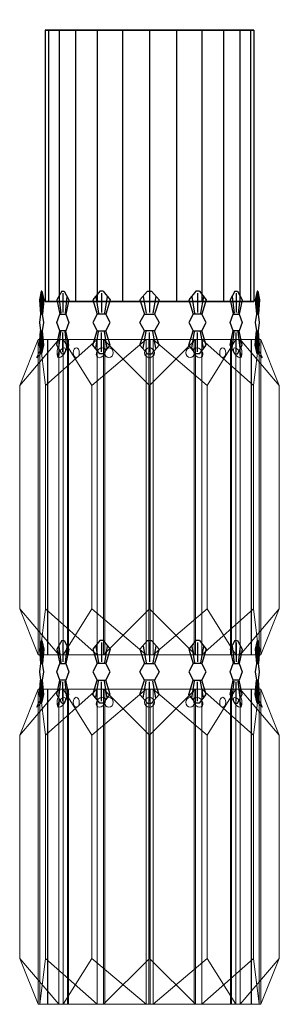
# Model space of a CAD drawing. Header units: millimetres. Extents: x 1 to 63, y -100 to 136.
import ezdxf

# ---------------------------------------------------------------- set-up
doc = ezdxf.new("R2010")
doc.units = ezdxf.units.MM

# ---------------------------------------------------------------- blocks, each defined once
blk = doc.blocks.new('610-3')
at = {"lineweight": 0, "extrusion": (0, 0, -1)}
for p, q in [((-11, 37.75, -9.43), (11, 37.75, -9.43)), ((-11, -37.75, -9.43), (-11, 37.75, -9.43)), ((-11, 37.75, -7.07), (11, 37.75, -7.07)), ((-11, -37.75, -7.07), (-11, 37.75, -7.07)), ((11, 37.75, -7.07), (0, 26.75)), ((11, 37.75, -9.43), (11, -37.75, -9.43)), ((11, 37.75, -7.07), (11, -37.75, -7.07)), ((0, 26.75), (0, -26.75)), ((11, -37.75, -7.07), (0, -26.75)), ((-11, -37.75, -9.43), (11, -37.75, -9.43)), ((-11, -37.75, -7.07), (11, -37.75, -7.07))]:
    blk.add_line(p, q, dxfattribs=at)
at = {"lineweight": 0, "extrusion": (1, 0, 0)}
for p, q in [((-11, 37.75, -9.43), (-11, 37.75, -7.07)), ((0, 26.75), (-11, 37.75, -7.07)), ((11, 37.75, -9.43), (11, 37.75, -7.07)), ((0, -26.75), (-11, -37.75, -7.07)), ((-11, -37.75, -9.43), (-11, -37.75, -7.07)), ((11, -37.75, -9.43), (11, -37.75, -7.07))]:
    blk.add_line(p, q, dxfattribs=at)
at = {"lineweight": 0, "extrusion": (0, 0, -1)}
blk.add_circle((0, 34.6, 9.43), 1.18, dxfattribs=at)
at = {"lineweight": 0, "extrusion": (0, -0.540758, -0.841178)}
blk.add_ellipse((0, 34.58, -4.96), major_axis=(0, -1.17, 0.75), ratio=0.84507, start_param=-1.570796, end_param=4.712389, dxfattribs=at)
blk = doc.blocks.new('546')
at = {"color": 252, "true_color": 0x939598}
for p, q in [((-0.5, 0), (-2.44, -2.19)), ((-0.5, 0), (0.5, 0)), ((0.5, 0), (2.44, -2.19)), ((-2.44, -2.19), (-1.22, -5.79)), ((-1.62, -1.36), (-0.85, -5.57)), ((0, -0.5), (0, -5.38)), ((1.62, -1.36), (0.85, -5.57)), ((2.44, -2.19), (1.22, -5.79)), ((-2.44, -13.61), (-1.22, -10.01)), ((-1.62, -14.44), (-0.85, -10.23)), ((0, -15.3), (0, -10.42)), ((1.62, -14.44), (0.85, -10.23)), ((2.44, -13.61), (1.22, -10.01)), ((-0.5, -15.8), (-2.44, -13.61)), ((0.5, -15.8), (2.44, -13.61)), ((-0.5, -15.8), (0.5, -15.8))]:
    blk.add_line(p, q, dxfattribs=at)
blk.add_lwpolyline([(-1.22, -5.79), (-2.44, -7.9), (-1.22, -10.01), (1.22, -10.01), (2.44, -7.9), (1.22, -5.79)], close=True, dxfattribs=at)
blk = doc.blocks.new('611+2020')
at = {"xscale": -0.949367, "yscale": 0.949367, "zscale": 0.949367, "rotation": 180}
for p in [(0, -15), (0, -98.72)]:
    blk.add_blockref('546', p, dxfattribs=at)
at = {"color": 2}
for p in [(0, -49.36, 5.35), (0, -133.08, 5.35)]:
    blk.add_blockref('610-3', p, dxfattribs=at)
blk = doc.blocks.new('*U10')
at = {"color": 2, "extrusion": (0, -1, 0)}
blk.add_blockref('611+2020', (0, 58.79, 1.13), dxfattribs=at)
blk = doc.blocks.new('*U12')
at = {"color": 0, "linetype": 'ByBlock', "lineweight": -2, "transparency": 16777216}
for p, rotation in [((2574.54, 1649.1, -123.79), 205.7142857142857), ((2596.55, 1649.1, -123.79), 154.2857142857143), ((2560.81, 1631.89, -123.79), 257.1428571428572), ((2610.27, 1631.89, -123.79), 102.8571428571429), ((2565.71, 1610.43, -123.79), 308.5714285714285), ((2605.38, 1610.43, -123.79), 51.42857142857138)]:
    blk.add_blockref('*U10', p, dxfattribs=dict(at, rotation=rotation))
blk.add_blockref('*U10', (2585.54, 1600.87, -123.79), dxfattribs=at)
blk = doc.blocks.new('*U13')
at = {"extrusion": (0, -1, 0)}
blk.add_line((0, 0, 32.5), (0, 0, -32.5), dxfattribs=at)
blk = doc.blocks.new('*U14')
at = {"color": 0, "linetype": 'ByBlock', "lineweight": -2, "transparency": 16777216}
for p, rotation in [((2485.54, 1651.24, -32.5), 89.99999999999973), ((2479.07, 1650.39, -32.5), 104.9999999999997), ((2492.01, 1650.39, -32.5), 74.99999999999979), ((2473.04, 1647.89, -32.5), 119.9999999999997), ((2498.04, 1647.89, -32.5), 59.99999999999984), ((2467.87, 1643.92, -32.5), 134.9999999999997), ((2503.22, 1643.92, -32.5), 44.99999999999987), ((2463.89, 1638.74, -32.5), 149.9999999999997), ((2507.19, 1638.74, -32.5), 29.99999999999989), ((2461.4, 1632.71, -32.5), 164.9999999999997), ((2509.69, 1632.71, -32.5), 14.99999999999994), ((2460.54, 1626.24, -32.5), 180), ((2461.4, 1619.77, -32.5), 194.9999999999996), ((2509.69, 1619.77, -32.5), 344.9999999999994), ((2463.89, 1613.74, -32.5), 209.9999999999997), ((2507.19, 1613.74, -32.5), 329.9999999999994), ((2467.87, 1608.56, -32.5), 224.9999999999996), ((2503.22, 1608.56, -32.5), 314.9999999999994), ((2473.04, 1604.59, -32.5), 239.9999999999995), ((2498.04, 1604.59, -32.5), 299.9999999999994), ((2479.07, 1602.09, -32.5), 254.9999999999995), ((2492.01, 1602.09, -32.5), 284.9999999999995), ((2485.54, 1601.24, -32.5), 269.9999999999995)]:
    blk.add_blockref('*U13', p, dxfattribs=dict(at, rotation=rotation))
blk.add_blockref('*U13', (2510.54, 1626.24, -32.5), dxfattribs=at)

msp = doc.modelspace()

# ---------------------------------------------------------------- linework, layer by layer
at = {"extrusion": (0, 1, 0)}
for centre in [(-32.41, -2305.8, 133.55), (-32.41, -2305.8, 68.55)]:
    msp.add_circle(centre, 25, dxfattribs=at)

# ---------------------------------------------------------------- block references
at = {"extrusion": (0, 1, 0), "rotation": 180}
for name, p in [('*U12', (2553.13, -679.56, 136.05)), ('*U14', (2453.13, -679.56, 133.55))]:
    msp.add_blockref(name, p, dxfattribs=at)

doc.saveas('drawing.dxf')
